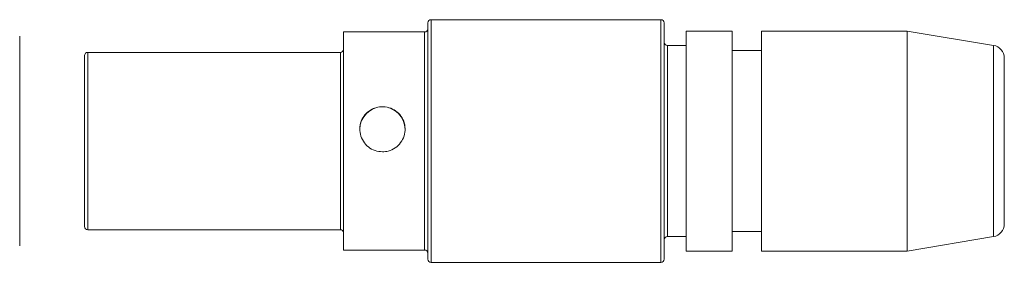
# Model space of a CAD drawing. Header units: inches. Extents: x 1 to 20.9, y 1.5 to 16.1.
# Tile 15 of 15: x 12.682 to 14.202, y 14.533 to 14.908. Entities that reach past the tile are written whole.
import ezdxf

# ---------------------------------------------------------------- set-up
doc = ezdxf.new("R2010")
doc.units = ezdxf.units.IN
doc.header["$MEASUREMENT"] = 0

msp = doc.modelspace()

# ---------------------------------------------------------------- linework, layer by layer
at = {"color": 7, "linetype": 'Continuous', "lineweight": 15}
for p, q in [((13.3124, 14.5382), (13.3124, 14.9032)), ((13.6724, 14.9082), (13.3174, 14.9082)), ((13.3174, 14.9082), (13.3174, 14.5332)), ((13.6724, 14.7413), (13.6724, 14.9082)), ((13.6774, 14.9032), (13.6774, 14.7407)), ((12.6824, 14.8828), (12.6824, 14.7385)), ((13.3074, 14.8892), (13.1824, 14.8892)), ((13.1824, 14.8892), (13.1824, 14.5522)), ((13.3074, 14.5522), (13.3074, 14.8892)), ((13.7824, 14.8907), (13.7114, 14.8907)), ((13.7114, 14.8907), (13.7114, 14.5507)), ((13.7824, 14.8907), (13.7824, 14.5507)), ((14.0524, 14.8907), (13.8274, 14.8907)), ((13.8274, 14.8907), (13.8274, 14.5507)), ((14.1857, 14.8685), (14.0524, 14.8907)), ((14.0524, 14.8907), (14.0524, 14.5507)), ((13.7114, 14.8682), (13.6824, 14.8682)), ((13.6824, 14.8682), (13.6824, 14.7369)), ((14.1857, 14.5729), (14.1857, 14.8685)), ((12.7824, 14.5887), (12.7824, 14.8527)), ((13.1774, 14.8577), (12.7874, 14.8577)), ((12.7874, 14.8577), (12.7874, 14.5837)), ((13.1774, 14.5837), (13.1774, 14.8577)), ((13.8274, 14.8607), (13.7824, 14.8607)), ((14.2024, 14.8488), (14.2024, 14.7348)), ((12.6824, 14.7385), (12.6824, 14.5586)), ((13.6724, 14.5332), (13.6724, 14.7413)), ((13.6774, 14.7407), (13.6774, 14.5382)), ((13.6824, 14.7369), (13.6824, 14.5732)), ((14.2024, 14.7348), (14.2024, 14.5927)), ((12.7874, 14.5837), (13.1774, 14.5837)), ((13.7824, 14.5807), (13.8274, 14.5807)), ((13.6824, 14.5732), (13.7114, 14.5732)), ((14.0524, 14.5507), (14.1857, 14.5729)), ((13.1824, 14.5522), (13.3074, 14.5522)), ((13.7114, 14.5507), (13.7824, 14.5507)), ((13.8274, 14.5507), (14.0524, 14.5507)), ((13.3174, 14.5332), (13.6724, 14.5332))]:
    msp.add_line(p, q, dxfattribs=at)
for centre, radius, start, end in [((13.3174, 14.9032), 0.005, 90, 180), ((13.6724, 14.9032), 0.005, 0, 90), ((13.3074, 14.8942), 0.005, 270, 0), ((13.6824, 14.8732), 0.005, 180, 270), ((14.1824, 14.8488), 0.02, 0, 80.5377), ((12.7874, 14.8527), 0.005, 90, 180), ((13.1774, 14.8627), 0.005, 270, 0), ((13.2424, 14.7385), 0.035, 0.2526, 179.7474), ((14.1824, 14.5927), 0.02, 279.4623, 0), ((12.7874, 14.5887), 0.005, 180, 270), ((13.1774, 14.5787), 0.005, 0, 90), ((13.6824, 14.5682), 0.005, 90, 180), ((13.3074, 14.5472), 0.005, 0, 90), ((13.3174, 14.5382), 0.005, 180, 270), ((13.6724, 14.5382), 0.005, 270, 0)]:
    msp.add_arc(centre, radius, start, end, dxfattribs=at)
msp.add_open_spline([(13.2424, 14.704), (13.2385, 14.7044), (13.2307, 14.7052), (13.2203, 14.7111), (13.2123, 14.72), (13.2077, 14.731), (13.2069, 14.7429), (13.2101, 14.7541), (13.2168, 14.7637), (13.2264, 14.7706), (13.2378, 14.7739), (13.2497, 14.7735), (13.2607, 14.7693), (13.2697, 14.7618), (13.2758, 14.7517), (13.278, 14.7401), (13.2763, 14.7284), (13.271, 14.7179), (13.2624, 14.7096), (13.2523, 14.7048), (13.2454, 14.7042), (13.2424, 14.704)], degree=3, knots=[0, 0, 0, 0, 0.052896, 0.105764, 0.159354, 0.21344, 0.266753, 0.319254, 0.372117, 0.42597, 0.479945, 0.532922, 0.585354, 0.638526, 0.692577, 0.746291, 0.799, 0.851579, 0.905074, 0.959173, 1, 1, 1, 1], dxfattribs=at)

doc.saveas('drawing.dxf')
